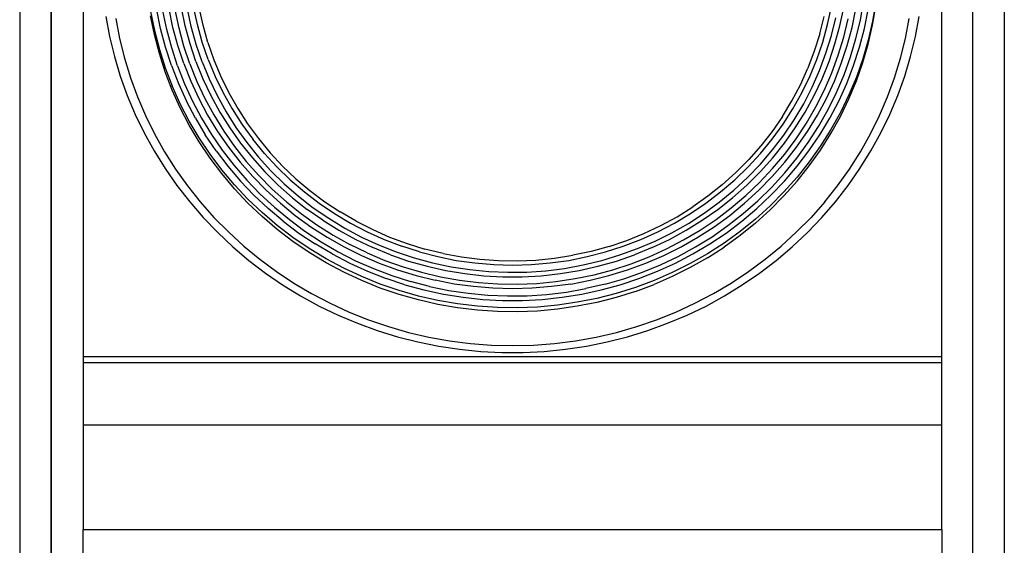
# Model space of a CAD drawing. Extents: x 22 to 3374, y -825 to 2267.
# Tile 11 of 12: x 2904 to 3374, y 776 to 1027. Entities that reach past the tile are written whole.
import ezdxf

# ---------------------------------------------------------------- set-up
doc = ezdxf.new("R2010")
doc.units = 0
doc.layers.add('KF_SW_215E_SUSP_FRONT', color=7, linetype='CONTINUOUS')

# ---------------------------------------------------------------- blocks, each defined once
blk = doc.blocks.new('KF_SW_215E_SUSP_FRONT')
at = {"layer": 'KF_SW_215E_SUSP_FRONT'}
for p, q in [((-235.25, -9.5), (-235.25, -1005.5)), ((234.75, -9.5), (234.75, -1005.5)), ((-220.25, -15), (-220.25, -1000)), ((-220.25, -1000), (-220.25, -15)), ((219.75, -1000), (219.75, -15)), ((219.75, -1000), (219.75, -15)), ((-205, -69.89), (-205, -500)), ((205, -500), (205, -69.89)), ((166.02, -256.91), (167.57, -247.96)), ((173.43, -248.34), (171.88, -257.45)), ((-172.74, -252.91), (-170.91, -261.96)), ((-167.98, -261.01), (-169.81, -252.03)), ((-165.05, -261.36), (-166.88, -252.47)), ((-162.12, -260.41), (-163.94, -251.59)), ((-159.18, -260.73), (-161.01, -252)), ((-156.25, -259.75), (-158.08, -251.12)), ((-153.35, -260.07), (-155.15, -251.49)), ((-150.42, -259.09), (-152.22, -250.61)), ((-147.74, -259.41), (-149.57, -250.99)), ((150.39, -259.09), (152.22, -250.61)), ((156.25, -259.75), (158.08, -251.12)), ((162.11, -260.41), (163.94, -251.59)), ((167.98, -261.01), (169.8, -252.03)), ((171.88, -259.37), (173.43, -250.26)), ((-194.2, -255.18), (-192.38, -264.79)), ((-189.38, -256.19), (-187.55, -265.71)), ((-170.91, -263.88), (-172.74, -254.83)), ((146.64, -263.57), (148.72, -255.21)), ((152.22, -264.32), (154.3, -255.81)), ((158.08, -265.05), (160.16, -256.38)), ((163.94, -265.77), (166.02, -256.91)), ((171.88, -257.45), (169.8, -266.47)), ((187.55, -265.71), (189.38, -256.19)), ((192.37, -264.79), (194.17, -255.18)), ((-170.91, -261.96), (-168.58, -270.91)), ((-165.65, -269.9), (-167.98, -261.01)), ((-162.71, -270.15), (-165.05, -261.36)), ((-159.78, -269.11), (-162.12, -260.41)), ((-156.85, -269.37), (-159.18, -260.73)), ((-153.95, -268.29), (-156.25, -259.75)), ((-151.02, -268.54), (-153.35, -260.07)), ((-148.09, -267.47), (-150.42, -259.09)), ((-145.41, -267.7), (-147.74, -259.41)), ((148.09, -267.47), (150.39, -259.09)), ((153.92, -268.29), (156.25, -259.75)), ((159.78, -269.11), (162.11, -260.41)), ((165.64, -269.9), (167.98, -261.01)), ((169.8, -268.36), (171.88, -259.37)), ((-192.38, -264.79), (-190.04, -274.28)), ((-187.55, -265.71), (-185.22, -275.13)), ((-168.58, -272.83), (-170.91, -263.88)), ((-145.25, -275.7), (-148.09, -267.47)), ((-145.41, -267.7), (-142.57, -275.86)), ((146.64, -263.57), (144.05, -271.79)), ((145.25, -275.7), (148.09, -267.47)), ((149.63, -272.7), (152.22, -264.32)), ((155.49, -273.62), (158.08, -265.05)), ((161.36, -274.5), (163.94, -265.77)), ((169.8, -266.47), (167.22, -275.35)), ((185.22, -275.13), (187.55, -265.71)), ((190.04, -274.28), (192.37, -264.79)), ((-168.58, -270.91), (-165.74, -279.74)), ((-162.81, -278.63), (-165.65, -269.9)), ((-159.88, -278.82), (-162.71, -270.15)), ((-156.95, -277.69), (-159.78, -269.11)), ((-154.05, -277.84), (-156.85, -269.37)), ((-151.12, -276.71), (-153.95, -268.29)), ((-148.18, -276.87), (-151.02, -268.54)), ((144.05, -271.79), (140.96, -279.89)), ((151.08, -276.71), (153.92, -268.29)), ((156.94, -277.69), (159.78, -269.11)), ((162.81, -278.63), (165.64, -269.9)), ((167.22, -277.24), (169.8, -268.36)), ((-190.04, -274.28), (-187.24, -283.64)), ((-185.22, -275.13), (-182.38, -284.43)), ((-165.74, -281.63), (-168.58, -272.83)), ((-151.12, -276.71), (-147.77, -284.94)), ((-148.18, -276.87), (-144.84, -285)), ((-145.25, -275.7), (-141.94, -283.77)), ((-142.57, -275.86), (-139.26, -283.83)), ((141.94, -283.77), (145.25, -275.7)), ((146.57, -280.96), (149.63, -272.7)), ((147.77, -284.94), (151.08, -276.71)), ((152.4, -282.04), (155.49, -273.62)), ((158.27, -283.08), (161.36, -274.5)), ((167.22, -275.35), (164.13, -284.09)), ((164.13, -285.98), (167.22, -277.24)), ((182.35, -284.43), (185.22, -275.13)), ((187.2, -283.64), (190.04, -274.28)), ((-165.74, -279.74), (-162.43, -288.37)), ((-162.43, -290.29), (-165.74, -281.63)), ((-162.81, -278.63), (-159.5, -287.21)), ((-159.88, -278.82), (-156.57, -287.3)), ((-156.95, -277.69), (-153.64, -286.1)), ((-154.05, -277.84), (-150.7, -286.17)), ((137.4, -287.77), (140.96, -279.89)), ((143.01, -289), (146.57, -280.96)), ((153.63, -286.1), (156.94, -277.69)), ((159.5, -287.21), (162.81, -278.63)), ((-187.24, -283.64), (-183.9, -292.88)), ((-182.38, -284.43), (-179.01, -293.54)), ((-153.64, -286.1), (-149.82, -294.3)), ((-150.7, -286.17), (-146.89, -294.3)), ((-147.77, -284.94), (-143.96, -292.98)), ((-144.84, -285), (-141.06, -292.98)), ((-141.94, -283.77), (-138.13, -291.62)), ((-139.26, -283.83), (-135.45, -291.62)), ((138.12, -291.62), (141.94, -283.77)), ((143.96, -292.98), (147.77, -284.94)), ((148.84, -290.26), (152.4, -282.04)), ((149.82, -294.3), (153.63, -286.1)), ((154.71, -291.46), (158.27, -283.08)), ((164.13, -284.09), (160.57, -292.63)), ((160.57, -294.55), (164.13, -285.98)), ((179.01, -293.54), (182.35, -284.43)), ((183.89, -292.88), (187.2, -283.64)), ((-158.62, -296.85), (-162.43, -288.37)), ((-158.62, -298.74), (-162.43, -290.29)), ((-159.5, -287.21), (-155.69, -295.59)), ((-156.57, -287.3), (-152.75, -295.59)), ((133.37, -295.43), (137.4, -287.77)), ((138.98, -296.85), (143.01, -289)), ((144.81, -298.27), (148.84, -290.26)), ((155.68, -295.59), (159.5, -287.21)), ((-183.9, -292.88), (-180.08, -301.93)), ((-179.01, -293.54), (-175.17, -302.49)), ((-151.4, -303.75), (-155.69, -295.59)), ((-152.75, -295.59), (-148.47, -303.66)), ((-149.82, -294.3), (-145.54, -302.3)), ((-146.89, -294.3), (-142.6, -302.21)), ((-143.96, -292.98), (-139.7, -300.79)), ((-141.06, -292.98), (-136.77, -300.7)), ((-138.13, -291.62), (-133.87, -299.25)), ((-135.45, -291.62), (-131.19, -299.18)), ((128.86, -302.87), (133.37, -295.43)), ((133.87, -299.25), (138.12, -291.62)), ((139.7, -300.79), (143.96, -292.98)), ((145.53, -302.3), (149.82, -294.3)), ((150.67, -299.66), (154.71, -291.46)), ((151.4, -303.75), (155.68, -295.59)), ((160.57, -292.63), (156.53, -300.98)), ((156.53, -302.9), (160.57, -294.55)), ((175.16, -302.49), (179.01, -293.54)), ((180.08, -301.93), (183.89, -292.88)), ((-154.33, -305.08), (-158.62, -296.85)), ((-154.33, -307), (-158.62, -298.74)), ((-139.7, -300.79), (-134.98, -308.39)), ((-136.77, -300.7), (-132.04, -308.17)), ((-133.87, -299.25), (-129.14, -306.65)), ((-131.19, -299.18), (-126.46, -306.47)), ((129.14, -306.65), (133.87, -299.25)), ((134.47, -304.45), (138.98, -296.85)), ((134.94, -308.39), (139.7, -300.79)), ((140.3, -306.06), (144.81, -298.27)), ((146.13, -307.63), (150.67, -299.66)), ((-180.08, -301.93), (-175.8, -310.75)), ((-175.17, -302.49), (-170.85, -311.23)), ((-149.6, -313.09), (-154.33, -305.08)), ((-151.4, -303.75), (-146.67, -311.66)), ((-148.47, -303.66), (-143.74, -311.51)), ((-145.54, -302.3), (-140.81, -310.06)), ((-142.6, -302.21), (-137.88, -309.87)), ((128.86, -302.87), (123.94, -310.03)), ((129.52, -311.79), (134.47, -304.45)), ((140.8, -310.06), (145.53, -302.3)), ((146.64, -311.66), (151.4, -303.75)), ((156.53, -300.98), (152, -309.11)), ((152, -311.04), (156.53, -302.9)), ((170.84, -311.23), (175.16, -302.49)), ((175.79, -310.75), (180.08, -301.93)), ((-149.6, -315.01), (-154.33, -307)), ((-140.81, -310.06), (-135.64, -317.53)), ((-137.88, -309.87), (-132.71, -317.25)), ((-134.98, -308.39), (-129.81, -315.67)), ((-132.04, -308.17), (-126.91, -315.36)), ((-129.14, -306.65), (-124.01, -313.75)), ((-126.46, -306.47), (-121.3, -313.49)), ((123.94, -310.03), (118.55, -316.9)), ((123.97, -313.75), (129.14, -306.65)), ((129.77, -315.67), (134.94, -308.39)), ((135.35, -313.59), (140.3, -306.06)), ((135.6, -317.53), (140.8, -310.06)), ((141.18, -315.32), (146.13, -307.63)), ((152, -309.11), (147.04, -316.99)), ((-175.8, -310.75), (-171.04, -319.36)), ((-170.85, -311.23), (-166.06, -319.74)), ((-144.4, -320.84), (-149.6, -313.09)), ((-141.47, -319.32), (-146.67, -311.66)), ((-143.74, -311.51), (-138.54, -319.07)), ((-118.43, -320.55), (-124.01, -313.75)), ((-121.3, -313.49), (-115.75, -320.21)), ((118.39, -320.55), (123.97, -313.75)), ((124.13, -318.86), (129.52, -311.79)), ((129.93, -320.84), (135.35, -313.59)), ((141.47, -319.32), (146.64, -311.66)), ((147.04, -318.92), (152, -311.04)), ((166.05, -319.74), (170.84, -311.23)), ((171.03, -319.36), (175.79, -310.75)), ((-171.04, -319.36), (-165.84, -327.74)), ((-144.4, -322.76), (-149.6, -315.01)), ((-141.47, -319.32), (-135.86, -326.7)), ((-138.54, -319.07), (-132.93, -326.35)), ((-135.64, -317.53), (-130.03, -324.71)), ((-132.71, -317.25), (-127.1, -324.34)), ((-129.81, -315.67), (-124.2, -322.67)), ((-126.91, -315.36), (-121.3, -322.26)), ((118.55, -316.9), (112.78, -323.45)), ((118.36, -325.6), (124.13, -318.86)), ((124.19, -322.67), (129.77, -315.67)), ((129.99, -324.71), (135.6, -317.53)), ((135.76, -322.76), (141.18, -315.32)), ((135.82, -326.7), (141.47, -319.32)), ((147.04, -316.99), (141.62, -324.62)), ((141.62, -326.51), (147.04, -318.92)), ((165.83, -327.74), (171.03, -319.36)), ((-166.06, -319.74), (-160.82, -327.99)), ((-138.79, -328.31), (-144.4, -320.84)), ((-138.79, -330.2), (-144.4, -322.76)), ((-124.2, -322.67), (-118.21, -329.35)), ((-121.3, -322.26), (-115.31, -328.84)), ((-118.43, -320.55), (-112.44, -327.02)), ((-115.75, -320.21), (-109.76, -326.61)), ((112.78, -323.45), (106.6, -329.67)), ((112.44, -327.02), (118.39, -320.55)), ((118.2, -329.35), (124.19, -322.67)), ((124.13, -327.77), (129.93, -320.84)), ((129.96, -329.88), (135.76, -322.76)), ((160.82, -327.99), (166.05, -319.74)), ((-165.84, -327.74), (-160.19, -335.84)), ((-160.82, -327.99), (-155.15, -335.97)), ((-132.74, -335.47), (-138.79, -328.31)), ((-135.86, -326.7), (-129.81, -333.76)), ((-132.93, -326.35), (-126.91, -333.32)), ((-130.03, -324.71), (-124.01, -331.59)), ((-127.1, -324.34), (-121.11, -331.11)), ((-115.31, -328.84), (-108.94, -335.09)), ((-112.44, -327.02), (-106.07, -333.16)), ((-109.76, -326.61), (-103.39, -332.63)), ((106.07, -333.16), (112.44, -327.02)), ((112.15, -332), (118.36, -325.6)), ((117.92, -334.39), (124.13, -327.77)), ((123.97, -331.59), (129.99, -324.71)), ((129.8, -333.76), (135.82, -326.7)), ((141.62, -324.62), (135.79, -331.94)), ((135.79, -333.83), (141.62, -326.51)), ((155.12, -335.97), (160.82, -327.99)), ((160.16, -335.84), (165.83, -327.74)), ((-132.74, -337.39), (-138.79, -330.2)), ((-126.91, -333.32), (-120.48, -339.97)), ((-124.01, -331.59), (-117.58, -338.11)), ((-121.11, -331.11), (-114.71, -337.58)), ((-111.81, -335.69), (-118.21, -329.35)), ((-106.07, -333.16), (-99.36, -338.93)), ((-103.39, -332.63), (-96.71, -338.3)), ((99.35, -338.93), (106.07, -333.16)), ((100.08, -335.53), (106.6, -329.67)), ((105.6, -338.05), (112.15, -332)), ((111.81, -335.69), (118.2, -329.35)), ((117.57, -338.11), (123.97, -331.59)), ((123.72, -336.69), (129.96, -329.88)), ((135.79, -331.94), (129.55, -338.93)), ((-160.19, -335.84), (-154.11, -343.66)), ((-155.15, -335.97), (-149.04, -343.66)), ((-126.31, -342.3), (-132.74, -335.47)), ((-126.31, -344.2), (-132.74, -337.39)), ((-129.81, -333.76), (-123.41, -340.51)), ((-117.58, -338.11), (-110.8, -344.32)), ((-114.71, -337.58), (-107.93, -343.63)), ((-111.81, -335.69), (-105.06, -341.67)), ((-108.94, -335.09), (-102.19, -340.95)), ((-96.71, -338.3), (-89.65, -343.6)), ((100.08, -335.53), (93.21, -340.98)), ((98.69, -343.76), (105.6, -338.05)), ((105.06, -341.67), (111.81, -335.69)), ((110.8, -344.32), (117.57, -338.11)), ((111.33, -340.63), (117.92, -334.39)), ((117.13, -343.16), (123.72, -336.69)), ((123.37, -340.51), (129.8, -333.76)), ((129.55, -340.82), (135.79, -333.83)), ((149, -343.66), (155.12, -335.97)), ((154.11, -343.66), (160.16, -335.84)), ((-119.5, -348.77), (-126.31, -342.3)), ((-123.41, -340.51), (-116.6, -346.88)), ((-120.48, -339.97), (-113.7, -346.25)), ((-105.06, -341.67), (-97.97, -347.25)), ((-102.19, -340.95), (-95.13, -346.43)), ((-99.36, -338.93), (-92.3, -344.29)), ((93.21, -340.98), (85.99, -346.09)), ((92.29, -344.29), (99.35, -338.93)), ((97.97, -347.25), (105.06, -341.67)), ((104.4, -346.53), (111.33, -340.63)), ((116.6, -346.88), (123.37, -340.51)), ((129.55, -338.93), (122.93, -345.58)), ((129.55, -340.82), (122.93, -347.47)), ((-154.11, -343.66), (-147.62, -351.13)), ((-149.04, -343.66), (-142.51, -351.04)), ((-119.5, -350.69), (-126.31, -344.2)), ((-109.44, -352.9), (-116.6, -346.88)), ((-113.7, -346.25), (-106.54, -352.14)), ((-110.8, -344.32), (-103.68, -350.12)), ((-107.93, -343.63), (-100.81, -349.33)), ((-90.56, -352.46), (-97.97, -347.25)), ((-95.13, -346.43), (-87.76, -351.51)), ((-92.3, -344.29), (-84.95, -349.27)), ((-89.65, -343.6), (-82.3, -348.45)), ((78.52, -350.72), (85.99, -346.09)), ((84.92, -349.27), (92.29, -344.29)), ((90.56, -352.46), (97.97, -347.25)), ((91.47, -349.02), (98.69, -343.76)), ((97.15, -352.05), (104.4, -346.53)), ((103.67, -350.12), (110.8, -344.32)), ((109.44, -352.9), (116.6, -346.88)), ((110.17, -349.24), (117.13, -343.16)), ((122.93, -345.58), (115.97, -351.89)), ((115.97, -353.78), (122.93, -347.47)), ((149, -343.66), (142.51, -351.04)), ((147.61, -351.13), (154.11, -343.66)), ((-147.62, -351.13), (-140.74, -358.32)), ((-142.51, -351.04), (-135.61, -358.03)), ((-112.34, -354.88), (-119.5, -348.77)), ((-112.34, -356.77), (-119.5, -350.69)), ((-106.54, -352.14), (-99.07, -357.65)), ((-103.68, -350.12), (-96.24, -355.51)), ((-100.81, -349.33), (-93.4, -354.63)), ((-90.56, -352.46), (-82.84, -357.22)), ((-87.76, -351.51), (-80.06, -356.17)), ((-84.95, -349.27), (-77.29, -353.84)), ((-74.68, -352.9), (-82.3, -348.45)), ((70.73, -354.98), (78.52, -350.72)), ((77.29, -353.84), (84.92, -349.27)), ((82.84, -357.22), (90.56, -352.46)), ((83.94, -353.91), (91.47, -349.02)), ((89.55, -357.15), (97.15, -352.05)), ((96.23, -355.51), (103.67, -350.12)), ((102.85, -354.98), (110.17, -349.24)), ((115.97, -351.89), (108.62, -357.78)), ((142.51, -351.04), (135.57, -358.03)), ((140.74, -358.32), (147.61, -351.13)), ((-104.84, -360.62), (-112.34, -354.88)), ((-104.84, -362.51), (-112.34, -356.77)), ((-109.44, -352.9), (-101.94, -358.51)), ((-96.24, -355.51), (-88.48, -360.52)), ((-93.4, -354.63), (-85.64, -359.55)), ((-80.06, -356.17), (-72.12, -360.43)), ((-77.29, -353.84), (-69.38, -357.94)), ((-74.68, -352.9), (-66.76, -356.9)), ((-66.76, -356.9), (-58.66, -360.46)), ((62.73, -358.76), (70.73, -354.98)), ((69.38, -357.94), (77.29, -353.84)), ((76.12, -358.35), (83.94, -353.91)), ((81.67, -361.81), (89.55, -357.15)), ((88.48, -360.52), (96.23, -355.51)), ((95.22, -360.27), (102.85, -354.98)), ((101.94, -358.51), (109.44, -352.9)), ((115.97, -353.78), (108.62, -359.7)), ((-140.74, -358.32), (-133.49, -365.13)), ((-135.61, -358.03), (-128.32, -364.72)), ((-97.02, -365.91), (-104.84, -360.62)), ((-101.94, -358.51), (-94.16, -363.71)), ((-99.07, -357.65), (-91.32, -362.76)), ((-88.48, -360.52), (-80.44, -365.09)), ((-85.64, -359.55), (-77.64, -363.99)), ((-82.84, -357.22), (-74.86, -361.56)), ((-74.86, -361.56), (-66.64, -365.47)), ((-72.12, -360.43), (-63.93, -364.21)), ((-69.38, -357.94), (-61.22, -361.63)), ((-61.22, -361.63), (-52.86, -364.81)), ((-58.66, -360.46), (-50.34, -363.55)), ((52.86, -364.81), (61.21, -361.63)), ((54.5, -362.07), (62.73, -358.76)), ((61.21, -361.63), (69.38, -357.94)), ((66.63, -365.47), (74.86, -361.56)), ((68.05, -362.35), (76.12, -358.35)), ((73.54, -366.04), (81.67, -361.81)), ((74.86, -361.56), (82.84, -357.22)), ((80.44, -365.09), (88.48, -360.52)), ((87.31, -365.16), (95.22, -360.27)), ((94.15, -363.71), (101.94, -358.51)), ((108.62, -357.78), (100.96, -363.33)), ((108.62, -359.7), (100.96, -365.22)), ((128.29, -364.72), (135.57, -358.03)), ((133.49, -365.13), (140.74, -358.32)), ((-133.49, -365.13), (-125.9, -371.56)), ((-128.32, -364.72), (-120.67, -370.99)), ((-97.02, -367.84), (-104.84, -362.51)), ((-88.92, -370.83), (-97.02, -365.91)), ((-86.09, -368.5), (-94.16, -363.71)), ((-91.32, -362.76), (-83.25, -367.46)), ((-80.44, -365.09), (-72.15, -369.22)), ((-69.38, -367.99), (-77.64, -363.99)), ((-58.22, -368.91), (-66.64, -365.47)), ((-63.93, -364.21), (-55.54, -367.52)), ((-44.35, -367.55), (-52.86, -364.81)), ((-50.34, -363.55), (-41.83, -366.17)), ((-33.19, -368.28), (-41.83, -366.17)), ((46.08, -364.91), (37.51, -367.27)), ((44.32, -367.55), (52.86, -364.81)), ((46.08, -364.91), (54.5, -362.07)), ((51.25, -369), (59.73, -365.91)), ((66.63, -365.47), (58.19, -368.91)), ((59.73, -365.91), (68.05, -362.35)), ((65.15, -369.86), (73.54, -366.04)), ((72.15, -369.22), (80.44, -365.09)), ((79.12, -369.64), (87.31, -365.16)), ((86.05, -368.5), (94.15, -363.71)), ((100.96, -363.33), (92.99, -368.44)), ((92.99, -370.33), (100.96, -365.22)), ((120.66, -370.99), (128.29, -364.72)), ((125.89, -371.56), (133.49, -365.13)), ((-120.67, -370.99), (-112.72, -376.88)), ((-88.92, -372.72), (-97.02, -367.84)), ((-80.54, -375.31), (-88.92, -370.83)), ((-86.09, -368.5), (-77.73, -372.85)), ((-83.25, -367.46), (-74.93, -371.71)), ((-72.15, -369.22), (-63.64, -372.88)), ((-69.38, -367.99), (-60.9, -371.56)), ((-58.22, -368.91), (-49.59, -371.87)), ((-55.54, -367.52), (-46.94, -370.36)), ((-46.94, -370.36), (-38.21, -372.75)), ((-44.35, -367.55), (-35.65, -369.79)), ((-35.65, -369.79), (-26.86, -371.56)), ((-33.19, -368.28), (-24.43, -369.92)), ((-24.43, -369.92), (-15.6, -371.05)), ((-15.6, -371.05), (-6.68, -371.68)), ((11.13, -371.43), (20.01, -370.55)), ((20.01, -370.55), (28.81, -369.16)), ((26.82, -371.56), (35.65, -369.79)), ((37.51, -367.27), (28.81, -369.16)), ((35.65, -369.79), (44.32, -367.55)), ((42.58, -371.62), (51.25, -369)), ((49.58, -371.87), (58.19, -368.91)), ((56.58, -373.17), (65.15, -369.86)), ((63.64, -372.88), (72.15, -369.22)), ((70.67, -373.67), (79.12, -369.64)), ((77.73, -372.85), (86.05, -368.5)), ((92.99, -368.44), (84.76, -373.1)), ((92.99, -370.33), (84.76, -375.02)), ((112.69, -376.88), (120.66, -370.99)), ((-125.9, -371.56), (-117.95, -377.61)), ((-80.54, -377.2), (-88.92, -372.72)), ((-71.93, -379.31), (-80.54, -375.31)), ((-77.73, -372.85), (-69.16, -376.76)), ((-74.93, -371.71), (-66.39, -375.5)), ((-66.39, -375.5), (-57.62, -378.81)), ((-63.64, -372.88), (-54.91, -376.1)), ((-60.9, -371.56), (-52.23, -374.65)), ((-52.23, -374.65), (-43.41, -377.26)), ((-49.59, -371.87), (-40.79, -374.36)), ((-40.79, -374.36), (-31.87, -376.38)), ((-38.21, -372.75), (-29.35, -374.61)), ((-29.35, -374.61), (-20.36, -376)), ((-26.86, -371.56), (-17.94, -372.79)), ((-20.36, -376), (-11.35, -376.88)), ((-17.94, -372.79), (-8.98, -373.54)), ((-8.98, -373.54), (0, -373.8)), ((-6.68, -371.68), (2.24, -371.81)), ((0, -373.8), (8.98, -373.54)), ((2.24, -371.81), (11.13, -371.43)), ((8.98, -373.54), (17.93, -372.79)), ((15.85, -376.5), (24.87, -375.37)), ((17.93, -372.79), (26.82, -371.56)), ((24.87, -375.37), (33.79, -373.73)), ((31.87, -376.38), (40.79, -374.36)), ((33.79, -373.73), (42.58, -371.62)), ((40.79, -374.36), (49.58, -371.87)), ((47.82, -376.03), (56.58, -373.17)), ((54.91, -376.1), (63.64, -372.88)), ((62.03, -377.2), (70.67, -373.67)), ((69.16, -376.76), (77.73, -372.85)), ((84.76, -373.1), (76.25, -377.36)), ((84.76, -375.02), (76.25, -379.28)), ((117.95, -377.61), (125.89, -371.56)), ((-117.95, -377.61), (-109.73, -383.28)), ((-112.72, -376.88), (-104.43, -382.37)), ((-71.93, -381.2), (-80.54, -377.2)), ((-63.11, -382.87), (-71.93, -379.31)), ((-69.16, -376.76), (-60.36, -380.23)), ((-51.38, -383.19), (-60.36, -380.23)), ((-57.62, -378.81), (-48.7, -381.68)), ((-54.91, -376.1), (-46.05, -378.84)), ((-46.05, -378.84), (-37.01, -381.08)), ((-43.41, -377.26), (-34.42, -379.4)), ((-34.42, -379.4), (-25.34, -381.01)), ((-31.87, -376.38), (-22.82, -377.89)), ((-22.82, -377.89), (-13.74, -378.9)), ((-13.74, -378.9), (-4.57, -379.4)), ((-11.35, -376.88), (-2.27, -377.26)), ((-4.57, -379.4), (4.57, -379.4)), ((-2.27, -377.26), (6.81, -377.13)), ((4.57, -379.4), (13.71, -378.9)), ((6.81, -377.13), (15.85, -376.5)), ((13.71, -378.9), (22.82, -377.89)), ((20.74, -381.64), (29.88, -380.26)), ((22.82, -377.89), (31.87, -376.38)), ((29.88, -380.26), (38.93, -378.4)), ((37, -381.08), (46.02, -378.84)), ((38.93, -378.4), (47.82, -376.03)), ((44.16, -382.9), (53.18, -380.32)), ((46.02, -378.84), (54.91, -376.1)), ((51.38, -383.19), (60.36, -380.23)), ((53.18, -380.32), (62.03, -377.2)), ((60.36, -380.23), (69.16, -376.76)), ((76.25, -377.36), (67.55, -381.14)), ((76.25, -379.28), (67.55, -383.06)), ((104.43, -382.37), (112.69, -376.88)), ((109.69, -383.28), (117.95, -377.61)), ((-109.73, -383.28), (-101.18, -388.52)), ((-104.43, -382.37), (-95.89, -387.44)), ((-63.11, -384.76), (-71.93, -381.2)), ((-54.09, -385.96), (-63.11, -382.87)), ((-54.09, -387.85), (-63.11, -384.76)), ((-51.38, -383.19), (-42.27, -385.68)), ((-39.62, -384.04), (-48.7, -381.68)), ((-39.62, -384.04), (-30.42, -385.93)), ((-27.87, -382.84), (-37.01, -381.08)), ((-18.63, -384.1), (-27.87, -382.84)), ((-25.34, -381.01), (-16.17, -382.15)), ((-9.33, -384.86), (-18.63, -384.1)), ((-16.17, -382.15), (-6.94, -382.78)), ((0, -385.11), (-9.33, -384.86)), ((-6.94, -382.78), (2.3, -382.9)), ((9.33, -384.86), (0, -385.11)), ((2.3, -382.9), (11.53, -382.53)), ((18.63, -384.1), (9.33, -384.86)), ((11.53, -382.53), (20.74, -381.64)), ((27.86, -382.84), (18.63, -384.1)), ((25.78, -386.69), (35.02, -385.05)), ((27.86, -382.84), (37, -381.08)), ((44.16, -382.9), (35.02, -385.05)), ((42.24, -385.68), (51.38, -383.19)), ((58.63, -384.48), (49.52, -387.32)), ((67.55, -381.14), (58.63, -384.48)), ((58.63, -386.37), (67.55, -383.06)), ((95.86, -387.44), (104.43, -382.37)), ((101.15, -388.52), (109.69, -383.28)), ((-101.18, -388.52), (-92.36, -393.34)), ((-95.89, -387.44), (-87.06, -392.05)), ((-44.92, -388.58), (-54.09, -385.96)), ((-44.92, -390.47), (-54.09, -387.85)), ((-35.62, -390.69), (-44.92, -388.58)), ((-42.27, -385.68), (-33, -387.66)), ((-33, -387.66), (-23.64, -389.18)), ((-30.42, -385.93), (-21.12, -387.29)), ((-23.64, -389.18), (-14.22, -390.19)), ((-21.12, -387.29), (-11.76, -388.17)), ((-11.76, -388.17), (-2.37, -388.55)), ((-2.37, -388.55), (7.06, -388.42)), ((7.06, -388.42), (16.42, -387.79)), ((14.21, -390.19), (23.64, -389.18)), ((16.42, -387.79), (25.78, -386.69)), ((23.64, -389.18), (33, -387.66)), ((40.28, -389.68), (30.92, -391.57)), ((33, -387.66), (42.24, -385.68)), ((49.52, -387.32), (40.28, -389.68)), ((49.52, -389.24), (40.28, -391.6)), ((58.63, -386.37), (49.52, -389.24)), ((87.06, -392.05), (95.86, -387.44)), ((92.36, -393.34), (101.15, -388.52)), ((-92.36, -393.34), (-83.31, -397.69)), ((-87.06, -392.05), (-77.98, -396.24)), ((-35.62, -392.61), (-44.92, -390.47)), ((-26.23, -392.33), (-35.62, -390.69)), ((-26.23, -394.22), (-35.62, -392.61)), ((-16.71, -393.46), (-26.23, -392.33)), ((-16.71, -395.35), (-26.23, -394.22)), ((-7.19, -394.09), (-16.71, -393.46)), ((-14.22, -390.19), (-4.76, -390.69)), ((2.39, -394.22), (-7.19, -394.09)), ((-4.76, -390.69), (4.73, -390.69)), ((11.95, -393.84), (2.39, -394.22)), ((4.73, -390.69), (14.21, -390.19)), ((21.47, -392.96), (11.95, -393.84)), ((30.92, -391.57), (21.47, -392.96)), ((30.92, -393.46), (21.47, -394.85)), ((40.28, -391.6), (30.92, -393.46)), ((77.98, -396.24), (87.06, -392.05)), ((83.31, -397.69), (92.36, -393.34)), ((-83.31, -397.69), (-74.05, -401.6)), ((-77.98, -396.24), (-68.72, -399.93)), ((-7.19, -395.98), (-16.71, -395.35)), ((2.39, -396.11), (-7.19, -395.98)), ((11.95, -395.73), (2.39, -396.11)), ((21.47, -394.85), (11.95, -395.73)), ((68.71, -399.93), (77.98, -396.24)), ((74.04, -401.6), (83.31, -397.69)), ((-74.05, -401.6), (-64.59, -405.03)), ((-68.72, -399.93), (-59.26, -403.17)), ((-59.26, -403.17), (-49.65, -405.91)), ((49.61, -405.91), (59.26, -403.17)), ((59.26, -403.17), (68.71, -399.93)), ((64.55, -405.03), (74.04, -401.6)), ((-64.59, -405.03), (-54.94, -408.03)), ((-54.94, -408.03), (-45.14, -410.49)), ((-49.65, -405.91), (-39.88, -408.18)), ((-39.88, -408.18), (-30.01, -409.95)), ((29.98, -409.95), (39.87, -408.18)), ((39.87, -408.18), (49.61, -405.91)), ((45.14, -410.49), (54.91, -408.03)), ((54.91, -408.03), (64.55, -405.03)), ((-45.14, -410.49), (-35.24, -412.5)), ((-35.24, -412.5), (-25.25, -413.98)), ((-30.01, -409.95), (-20.05, -411.21)), ((-20.05, -411.21), (-10.06, -411.97)), ((-10.06, -411.97), (0, -412.22)), ((0, -412.22), (10.02, -411.97)), ((10.02, -411.97), (20.05, -411.21)), ((20.05, -411.21), (29.98, -409.95)), ((25.22, -413.98), (35.24, -412.5)), ((35.24, -412.5), (45.14, -410.49)), ((-205, -417.5), (205, -417.5)), ((-25.25, -413.98), (-15.16, -414.99)), ((-15.16, -414.99), (-5.08, -415.5)), ((-5.08, -415.5), (5.04, -415.5)), ((5.04, -415.5), (15.16, -414.99)), ((15.16, -414.99), (25.22, -413.98)), ((-205, -420.22), (205, -420.22)), ((-205, -420.22), (205, -420.22)), ((-205, -450), (205, -450)), ((-205, -500), (205, -500)), ((-205, -515), (-205, -500)), ((-205, -500), (-204.96, -500)), ((205, -500), (205, -515))]:
    blk.add_line(p, q, dxfattribs=at)

msp = doc.modelspace()

# ---------------------------------------------------------------- block references
at = {"layer": 'KF_SW_215E_SUSP_FRONT'}
msp.add_blockref('KF_SW_215E_SUSP_FRONT', (3139.6, 1283.41), dxfattribs=at)

doc.saveas('drawing.dxf')
